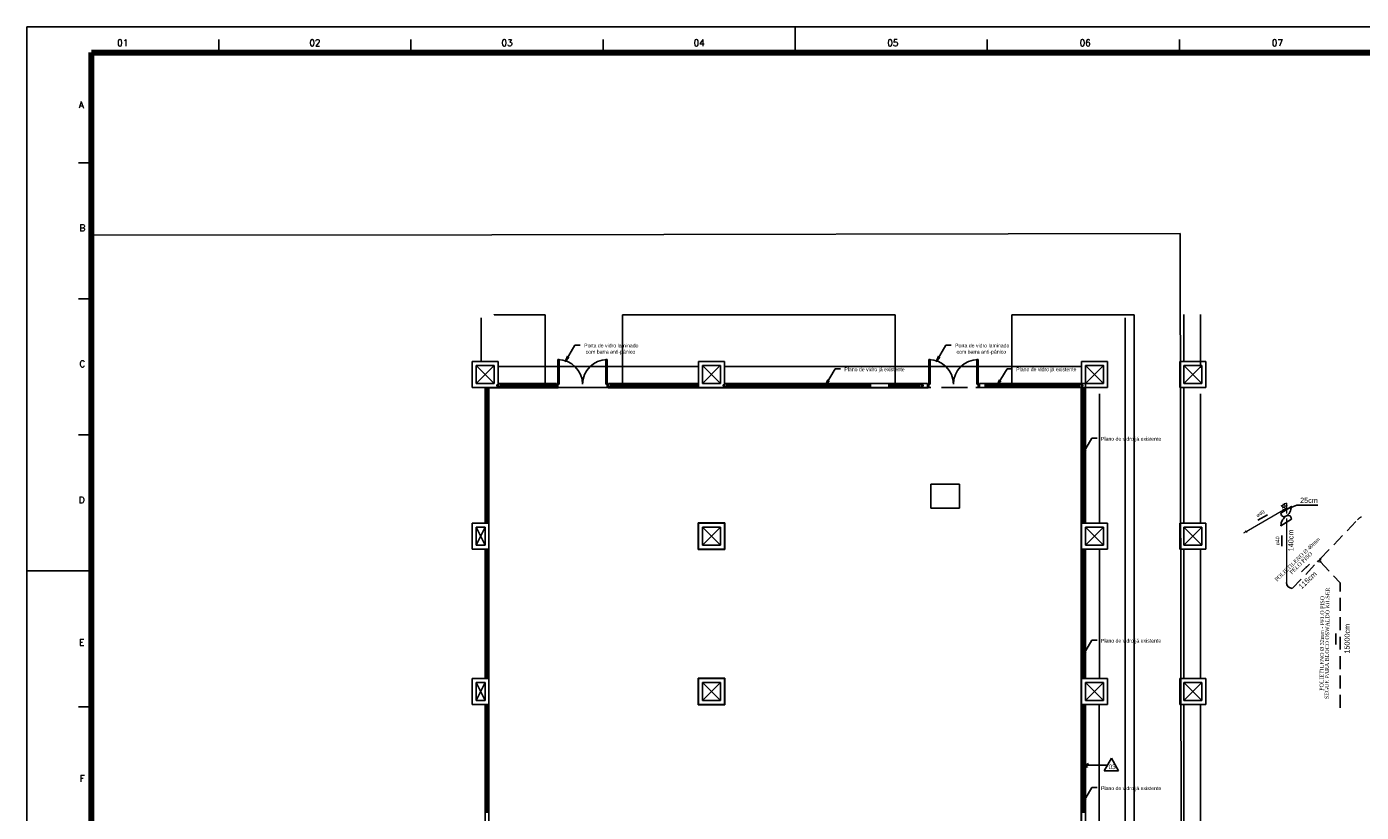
# Model space of a CAD drawing. Header units: millimetres. Extents: x 4 to 3534, y 14 to 98.
# Tile 152 of 161: x 4 to 56, y 68 to 98. Entities that reach past the tile are written whole.
import ezdxf

# ---------------------------------------------------------------- set-up
doc = ezdxf.new("R2010")
doc.units = ezdxf.units.MM
doc.header["$MEASUREMENT"] = 0
doc.linetypes.add('Dashed', pattern=[0.75, 0.5, -0.25])
for name, color, linetype, lineweight in [('AF-Conexões', 7, 'Continuous', 20), ('AF-Conexões detalhe', 7, 'Continuous', 20), ('AF-Sentido tubo', 7, 'Continuous', 20), ('AF-Textos tubo', 7, 'Continuous', 20), ('AF-Tubos', 3, 'Continuous', 20), ('AF-Tubos detalhe', 3, 'Continuous', 20), ('AL-Textos tubo', 7, 'Continuous', 20)]:
    doc.layers.add(name, color=color, linetype=linetype, lineweight=lineweight)
doc.layers.add('isometrico', color=3, linetype='Continuous')
doc.layers.add('Margem', color=4, linetype='Continuous')
doc.styles.add('Arial', font='arial.ttf')
doc.styles.add('CenturyGothic', font='GOTHIC.TTF')
doc.styles.add('ROMANS', font='ROMANS')
doc.styles.add('TimesNewRoman', font='times.ttf')
doc.dimstyles.get("Standard").update_dxf_attribs({"dimtxt": 0.18, "dimasz": 0.18, "dimexe": 0.18, "dimexo": 0.0625, "dimgap": 0.09, "dimtad": 0, "dimtih": 1, "dimtoh": 1, "dimdec": 4, "dimzin": 0, "dimdsep": 46, "dimtxsty": 'Standard', "dimcen": 0.09, "dimadec": 0, "dimazin": 0, "dimtfac": 1, "dimtdec": 4, "dimtofl": 0, "dimtmove": 0, "dimatfit": 3, "dimfxl": 0, "dimtolj": 1, "dimtzin": 0, "dimarcsym": 0})

msp = doc.modelspace()

# ---------------------------------------------------------------- hatches: boundary and pattern name
at = {"linetype": 'Continuous'}
for points in [[(24.7707, 85.44034), (24.9105, 85.61914), (24.8594, 85.64924), (24.7707, 85.44034)], [(39.1053, 85.44034), (39.2451, 85.61914), (39.194, 85.64924), (39.1053, 85.44034)], [(34.8263, 84.52774), (34.9661, 84.70654), (34.915, 84.73664), (34.8263, 84.52774)], [(41.4663, 84.52774), (41.6061, 84.70654), (41.555, 84.73664), (41.4663, 84.52774)], [(44.7436, 81.84314), (44.8834, 82.02194), (44.8323, 82.05204), (44.7436, 81.84314)], [(44.7436, 74.0431), (44.8834, 74.22191), (44.8323, 74.25199), (44.7436, 74.0431)], [(44.7436, 68.3431), (44.8834, 68.52192), (44.8323, 68.55199), (44.7436, 68.3431)]]:
    msp.add_hatch(color=8, dxfattribs=at).paths.add_polyline_path(points)

# ---------------------------------------------------------------- linework, layer by layer
at = {"color": 7}
for p, q in [((21.9324, 90.34734), (6.45722, 90.32425)), ((48.53237, 90.38694), (21.9324, 90.34734)), ((48.56812, 66.38697), (48.53237, 90.38694)), ((22.0232, 87.26114), (22.0232, 87.24824)), ((22.0232, 87.24824), (23.9886, 87.24824)), ((23.9886, 87.24824), (23.9886, 84.59824)), ((26.9886, 84.59824), (26.9886, 87.24824)), ((26.9886, 87.24824), (37.5232, 87.24824)), ((37.5232, 87.24824), (37.5232, 84.59824)), ((42.0232, 84.59824), (42.0232, 87.24824)), ((42.0232, 87.24824), (46.7632, 87.24824)), ((46.7632, 87.24824), (46.7632, 61.69824)), ((48.6732, 85.44824), (48.6732, 87.26114)), ((49.3232, 85.19824), (49.3232, 87.26114)), ((21.5232, 87.13824), (21.5232, 85.44824)), ((46.4032, 60.77824), (46.4032, 87.13824)), ((24.7707, 85.44034), (25.1472, 86.07934)), ((24.8594, 85.64924), (24.7707, 85.44034)), ((24.9105, 85.61914), (24.8594, 85.64924)), ((25.1472, 86.07934), (25.35, 86.07934)), ((39.1053, 85.44034), (39.4818, 86.07934)), ((39.194, 85.64924), (39.1053, 85.44034)), ((39.2451, 85.61914), (39.194, 85.64924)), ((39.4818, 86.07934), (39.6846, 86.07934)), ((21.1732, 85.44824), (21.1732, 84.44824)), ((22.1732, 85.44824), (21.1732, 85.44824)), ((21.3232, 84.59824), (21.3232, 85.29824)), ((21.3232, 85.29824), (22.0232, 85.29824)), ((21.3232, 85.29824), (22.0232, 84.59824)), ((22.0232, 85.29824), (21.3232, 84.59824)), ((22.0232, 85.29824), (22.0232, 84.59824)), ((22.1732, 84.44824), (22.1732, 85.44824)), ((29.9232, 85.24824), (22.1732, 85.24824)), ((24.4884, 85.52284), (24.5328, 85.52284)), ((24.4884, 84.57284), (24.4884, 85.52284)), ((24.5328, 85.52284), (24.5328, 84.57284)), ((24.7707, 85.44034), (24.9105, 85.61914)), ((26.3439, 85.52284), (26.3439, 84.57284)), ((26.3884, 85.52284), (26.3439, 85.52284)), ((26.3884, 84.57284), (26.3884, 85.52284)), ((29.9232, 85.44824), (29.9232, 84.44824)), ((30.9232, 85.44824), (29.9232, 85.44824)), ((30.0732, 84.59824), (30.0732, 85.29824)), ((30.0732, 85.29824), (30.7732, 85.29824)), ((30.0732, 85.29824), (30.7732, 84.59824)), ((30.7232, 85.24824), (30.0732, 84.59824)), ((30.7732, 85.29824), (30.7732, 84.59824)), ((30.9232, 84.44824), (30.9232, 85.44824)), ((44.7232, 85.24824), (30.9232, 85.24824)), ((34.8263, 84.52774), (35.2028, 85.16674)), ((35.2028, 85.16674), (35.4056, 85.16674)), ((38.823, 85.52284), (38.8674, 85.52284)), ((38.823, 84.57284), (38.823, 85.52284)), ((38.8674, 85.52284), (38.8674, 84.57284)), ((39.1053, 85.44034), (39.2451, 85.61914)), ((40.6786, 85.52284), (40.6786, 84.57284)), ((40.723, 85.52284), (40.6786, 85.52284)), ((40.723, 84.57284), (40.723, 85.52284)), ((41.4663, 84.52774), (41.8428, 85.16674)), ((41.8428, 85.16674), (42.0456, 85.16674)), ((45.7232, 85.44824), (44.7232, 85.44824)), ((44.7232, 85.44824), (44.7232, 84.44824)), ((44.8732, 84.59824), (45.58031, 85.30534)), ((44.8732, 85.29824), (45.5732, 85.29824)), ((44.8732, 84.59824), (44.8732, 85.29824)), ((44.8732, 85.29824), (45.5732, 84.59824)), ((45.5732, 85.29824), (45.5732, 84.59824)), ((45.7232, 84.44824), (45.7232, 85.44824)), ((48.5232, 85.44824), (48.5232, 84.44824)), ((49.5232, 85.44824), (48.5232, 85.44824)), ((48.6732, 85.29824), (49.3732, 85.29824)), ((48.6732, 84.59824), (48.6732, 85.29824)), ((48.6732, 84.59824), (49.3732, 85.29824)), ((48.6732, 85.29824), (49.3732, 84.59824)), ((49.3732, 85.29824), (49.3732, 84.59824)), ((49.5232, 84.44824), (49.5232, 85.44824)), ((22.0232, 84.59824), (21.3232, 84.59824)), ((22.1732, 84.59824), (24.4376, 84.59824)), ((24.4376, 84.59824), (24.4376, 84.57284)), ((26.4392, 84.59824), (29.9232, 84.59824)), ((26.4392, 84.59824), (26.4392, 84.57284)), ((30.7732, 84.59824), (30.0732, 84.59824)), ((30.9232, 84.59824), (36.5732, 84.59824)), ((34.915, 84.73664), (34.8263, 84.52774)), ((34.8263, 84.52774), (34.9661, 84.70654)), ((34.9661, 84.70654), (34.915, 84.73664)), ((37.2732, 84.59824), (36.5732, 84.59824)), ((36.5732, 84.59824), (36.5732, 84.44824)), ((37.2732, 84.44824), (37.2732, 84.59824)), ((37.2732, 84.59824), (38.5482, 84.59824)), ((38.7722, 84.59824), (38.5482, 84.59824)), ((38.5482, 84.59824), (38.5482, 84.44824)), ((38.7722, 84.57284), (38.7722, 84.59824)), ((40.9982, 84.59824), (40.7738, 84.59824)), ((40.7738, 84.59824), (40.7738, 84.57284)), ((40.9982, 84.59824), (44.8732, 84.59824)), ((40.9982, 84.44824), (40.9982, 84.59824)), ((41.555, 84.73664), (41.4663, 84.52774)), ((41.4663, 84.52774), (41.6061, 84.70654)), ((41.6061, 84.70654), (41.555, 84.73664)), ((45.5732, 84.59824), (44.8732, 84.59824)), ((44.8732, 84.59824), (44.8732, 79.19824)), ((49.3732, 84.59824), (48.6732, 84.59824)), ((21.1732, 84.44824), (22.1732, 84.44824)), ((21.6732, 79.19824), (21.6732, 84.44824)), ((21.7232, 84.44824), (21.7232, 84.39824)), ((21.7732, 84.44824), (21.7232, 84.44824)), ((21.7232, 84.39824), (21.7732, 84.39824)), ((21.7232, 83.64324), (21.7232, 84.39824)), ((21.7727, 84.39824), (21.7727, 83.64324)), ((21.7977, 84.39824), (21.7727, 84.39824)), ((21.7732, 84.39824), (21.7732, 84.44824)), ((21.7977, 83.64324), (21.7977, 84.39824)), ((21.8232, 84.44824), (21.8232, 79.19824)), ((21.8332, 84.44824), (21.8332, 84.42824)), ((24.4932, 84.42824), (21.8332, 84.42824)), ((22.1232, 84.54824), (22.1732, 84.54824)), ((22.1232, 84.49824), (22.1232, 84.54824)), ((22.1732, 84.49824), (22.1232, 84.49824)), ((22.1732, 84.54824), (22.1732, 84.49824)), ((22.1732, 84.44824), (24.4932, 84.44824)), ((22.2232, 84.54824), (22.7982, 84.54824)), ((22.7982, 84.49874), (22.2232, 84.49874)), ((22.2232, 84.49874), (22.2232, 84.47374)), ((22.2232, 84.47374), (22.7982, 84.47374)), ((22.7982, 84.54824), (22.8482, 84.54824)), ((22.7982, 84.49824), (22.7982, 84.54824)), ((22.7982, 84.47374), (22.7982, 84.49874)), ((22.8482, 84.49824), (22.7982, 84.49824)), ((22.8482, 84.54824), (23.5982, 84.54824)), ((22.8482, 84.54824), (22.8482, 84.49824)), ((23.5982, 84.49874), (22.8482, 84.49874)), ((22.8482, 84.49874), (22.8482, 84.47374)), ((22.8482, 84.47374), (23.5982, 84.47374)), ((23.5982, 84.54824), (23.6482, 84.54824)), ((23.5982, 84.49824), (23.5982, 84.54824)), ((23.5982, 84.47374), (23.5982, 84.49874)), ((23.6482, 84.49824), (23.5982, 84.49824)), ((23.6482, 84.54824), (23.6482, 84.49824)), ((23.6482, 84.54824), (24.3876, 84.54824)), ((24.3876, 84.49874), (23.6482, 84.49874)), ((23.6482, 84.49874), (23.6482, 84.47374)), ((23.6482, 84.47374), (24.3876, 84.47374)), ((24.4376, 84.54824), (24.3876, 84.54824)), ((24.3876, 84.54824), (24.3876, 84.49824)), ((24.3876, 84.47374), (24.3876, 84.49874)), ((24.3876, 84.49824), (24.4376, 84.49824)), ((24.4884, 84.57284), (24.4376, 84.57284)), ((24.4376, 84.57284), (24.4376, 84.45854)), ((24.4376, 84.45854), (24.4376, 84.44824)), ((24.4376, 84.45854), (24.4884, 84.45854)), ((24.5328, 84.57284), (24.4884, 84.57284)), ((24.4884, 84.45854), (24.4884, 84.57284)), ((26.4332, 84.44824), (24.4932, 84.44824)), ((24.4932, 84.44824), (24.4932, 84.42824)), ((26.3439, 84.57284), (26.3884, 84.57284)), ((26.4392, 84.57284), (26.3884, 84.57284)), ((26.3884, 84.57284), (26.3884, 84.45854)), ((26.3884, 84.45854), (26.4392, 84.45854)), ((26.3892, 84.54824), (26.4392, 84.54824)), ((26.3892, 84.49824), (26.3892, 84.54824)), ((26.4392, 84.49824), (26.3892, 84.49824)), ((26.4332, 84.44824), (29.9232, 84.44824)), ((26.4332, 84.44824), (26.4332, 84.42824)), ((38.7932, 84.42824), (26.4332, 84.42824)), ((26.4392, 84.45854), (26.4392, 84.57284)), ((26.4392, 84.45854), (26.4392, 84.44824)), ((26.4892, 84.54824), (27.1982, 84.54824)), ((27.1982, 84.49874), (26.4892, 84.49874)), ((26.4892, 84.49874), (26.4892, 84.47374)), ((26.4892, 84.47374), (27.1982, 84.47374)), ((27.1982, 84.54824), (27.2482, 84.54824)), ((27.1982, 84.49824), (27.1982, 84.54824)), ((27.1982, 84.47374), (27.1982, 84.49874)), ((27.2482, 84.49824), (27.1982, 84.49824)), ((27.2482, 84.54824), (28.0982, 84.54824)), ((27.2482, 84.54824), (27.2482, 84.49824)), ((28.0982, 84.49874), (27.2482, 84.49874)), ((27.2482, 84.49874), (27.2482, 84.47374)), ((27.2482, 84.47374), (28.0982, 84.47374)), ((28.0982, 84.54824), (28.1482, 84.54824)), ((28.0982, 84.49824), (28.0982, 84.54824)), ((28.0982, 84.47374), (28.0982, 84.49874)), ((28.1482, 84.49824), (28.0982, 84.49824)), ((28.1482, 84.54824), (28.9982, 84.54824)), ((28.1482, 84.54824), (28.1482, 84.49824)), ((28.9982, 84.49874), (28.1482, 84.49874)), ((28.1482, 84.49874), (28.1482, 84.47374)), ((28.1482, 84.47374), (28.9982, 84.47374)), ((28.9982, 84.54824), (29.0482, 84.54824)), ((28.9982, 84.49824), (28.9982, 84.54824)), ((28.9982, 84.47374), (28.9982, 84.49874)), ((29.0482, 84.49824), (28.9982, 84.49824)), ((29.0482, 84.54824), (29.8732, 84.54824)), ((29.0482, 84.54824), (29.0482, 84.49824)), ((29.8732, 84.49874), (29.0482, 84.49874)), ((29.0482, 84.49874), (29.0482, 84.47374)), ((29.0482, 84.47374), (29.8732, 84.47374)), ((29.9232, 84.54824), (29.8732, 84.54824)), ((29.8732, 84.54824), (29.8732, 84.49824)), ((29.8732, 84.47374), (29.8732, 84.49874)), ((29.8732, 84.49824), (29.9232, 84.49824)), ((29.9232, 84.49824), (29.9232, 84.54824)), ((29.9232, 84.44824), (30.9232, 84.44824)), ((30.8732, 84.54824), (30.9232, 84.54824)), ((30.8732, 84.49824), (30.8732, 84.54824)), ((30.9232, 84.49824), (30.8732, 84.49824)), ((30.9232, 84.54824), (30.9232, 84.49824)), ((30.9232, 84.44824), (36.5732, 84.44824)), ((30.9732, 84.54824), (31.6332, 84.54824)), ((31.6332, 84.49874), (30.9732, 84.49874)), ((30.9732, 84.49874), (30.9732, 84.47374)), ((30.9732, 84.47374), (31.6332, 84.47374)), ((31.6332, 84.54824), (31.6832, 84.54824)), ((31.6332, 84.49824), (31.6332, 84.54824)), ((31.6332, 84.47374), (31.6332, 84.49874)), ((31.6832, 84.49824), (31.6332, 84.49824)), ((31.6832, 84.54824), (32.3683, 84.54824)), ((31.6832, 84.54824), (31.6832, 84.49824)), ((32.3683, 84.49874), (31.6832, 84.49874)), ((31.6832, 84.49874), (31.6832, 84.47374)), ((31.6832, 84.47374), (32.3683, 84.47374)), ((32.3683, 84.54824), (32.4183, 84.54824)), ((32.3683, 84.49824), (32.3683, 84.54824)), ((32.3683, 84.47374), (32.3683, 84.49874)), ((32.4183, 84.49824), (32.3683, 84.49824)), ((32.4183, 84.54824), (33.2083, 84.54824)), ((32.4183, 84.54824), (32.4183, 84.49824)), ((33.2083, 84.49874), (32.4183, 84.49874)), ((32.4183, 84.49874), (32.4183, 84.47374)), ((32.4183, 84.47374), (33.2083, 84.47374)), ((33.2083, 84.54824), (33.2583, 84.54824)), ((33.2083, 84.49824), (33.2083, 84.54824)), ((33.2083, 84.47374), (33.2083, 84.49874)), ((33.2583, 84.49824), (33.2083, 84.49824)), ((33.2583, 84.54824), (34.0483, 84.54824)), ((33.2583, 84.54824), (33.2583, 84.49824)), ((34.0483, 84.49874), (33.2583, 84.49874)), ((33.2583, 84.49874), (33.2583, 84.47374)), ((33.2583, 84.47374), (34.0483, 84.47374)), ((34.0483, 84.54824), (34.0983, 84.54824)), ((34.0483, 84.49824), (34.0483, 84.54824)), ((34.0483, 84.47374), (34.0483, 84.49874)), ((34.0983, 84.49824), (34.0483, 84.49824)), ((34.0983, 84.54824), (34.8816, 84.54824)), ((34.0983, 84.54824), (34.0983, 84.49824)), ((34.8816, 84.49874), (34.0983, 84.49874)), ((34.0983, 84.49874), (34.0983, 84.47374)), ((34.0983, 84.47374), (34.8816, 84.47374)), ((34.8816, 84.54824), (34.9316, 84.54824)), ((34.8816, 84.49824), (34.8816, 84.54824)), ((34.8816, 84.47374), (34.8816, 84.49874)), ((34.9316, 84.49824), (34.8816, 84.49824)), ((34.9316, 84.54824), (35.7149, 84.54824)), ((34.9316, 84.54824), (34.9316, 84.49824)), ((35.7149, 84.49874), (34.9316, 84.49874)), ((34.9316, 84.49874), (34.9316, 84.47374)), ((34.9316, 84.47374), (35.7149, 84.47374)), ((35.7149, 84.54824), (35.7649, 84.54824)), ((35.7149, 84.49824), (35.7149, 84.54824)), ((35.7149, 84.47374), (35.7149, 84.49874)), ((35.7649, 84.49824), (35.7149, 84.49824)), ((35.7649, 84.54824), (36.5232, 84.54824)), ((35.7649, 84.54824), (35.7649, 84.49824)), ((36.5232, 84.49874), (35.7649, 84.49874)), ((35.7649, 84.49874), (35.7649, 84.47374)), ((35.7649, 84.47374), (36.5232, 84.47374)), ((36.5732, 84.54824), (36.5232, 84.54824)), ((36.5232, 84.54824), (36.5232, 84.49824)), ((36.5232, 84.47374), (36.5232, 84.49874)), ((36.5232, 84.49824), (36.5732, 84.49824)), ((36.5732, 84.49824), (36.5732, 84.54824)), ((36.5732, 84.44824), (37.2732, 84.44824)), ((37.3232, 84.54824), (37.2732, 84.54824)), ((37.2732, 84.54824), (37.2732, 84.49824)), ((37.2732, 84.49824), (37.3232, 84.49824)), ((37.2732, 84.44824), (38.5482, 84.44824)), ((37.8857, 84.57274), (37.3232, 84.57274)), ((37.3232, 84.57274), (37.3232, 84.54774)), ((37.3232, 84.49824), (37.3232, 84.54824)), ((37.3232, 84.54774), (37.8857, 84.54774)), ((37.8857, 84.49824), (37.3232, 84.49824)), ((37.8857, 84.54774), (37.8857, 84.57274)), ((37.8857, 84.49824), (37.8857, 84.54824)), ((37.8857, 84.54824), (37.9357, 84.54824)), ((37.9357, 84.49824), (37.8857, 84.49824)), ((38.4982, 84.57274), (37.9357, 84.57274)), ((37.9357, 84.57274), (37.9357, 84.54774)), ((37.9357, 84.54824), (37.9357, 84.49824)), ((37.9357, 84.54774), (38.4982, 84.54774)), ((38.4982, 84.49824), (37.9357, 84.49824)), ((38.4982, 84.54774), (38.4982, 84.57274)), ((38.5482, 84.49824), (38.5482, 84.54824)), ((38.5482, 84.54824), (38.5982, 84.54824)), ((38.5982, 84.49824), (38.5482, 84.49824)), ((38.5482, 84.44824), (38.7722, 84.44824)), ((38.5982, 84.54824), (38.5982, 84.49824)), ((38.823, 84.57284), (38.7722, 84.57284)), ((38.7722, 84.57284), (38.7722, 84.45854)), ((38.7722, 84.44824), (38.7722, 84.45854)), ((38.7722, 84.45854), (38.823, 84.45854)), ((38.7722, 84.44824), (38.7932, 84.44824)), ((38.9031, 84.44824), (38.7932, 84.44824)), ((38.7932, 84.44824), (38.7932, 84.42824)), ((38.8674, 84.57284), (38.823, 84.57284)), ((38.823, 84.45854), (38.823, 84.57284)), ((40.3189, 84.44824), (39.3088, 84.44824)), ((40.7738, 84.44824), (40.6429, 84.44824)), ((40.6786, 84.57284), (40.723, 84.57284)), ((40.7738, 84.57284), (40.723, 84.57284)), ((40.723, 84.57284), (40.723, 84.45854)), ((40.723, 84.45854), (40.7738, 84.45854)), ((40.7738, 84.45854), (40.7738, 84.57284)), ((40.7738, 84.45854), (40.7738, 84.44824)), ((40.7738, 84.44824), (40.9982, 84.44824)), ((41.0482, 84.54824), (40.9982, 84.54824)), ((40.9982, 84.54824), (40.9982, 84.49824)), ((40.9982, 84.49824), (41.0482, 84.49824)), ((44.7232, 84.44824), (40.9982, 84.44824)), ((41.6107, 84.57274), (41.0482, 84.57274)), ((41.0482, 84.57274), (41.0482, 84.54774)), ((41.0482, 84.49824), (41.0482, 84.54824)), ((41.0482, 84.54774), (41.6107, 84.54774)), ((41.6107, 84.49824), (41.0482, 84.49824)), ((41.6107, 84.54774), (41.6107, 84.57274)), ((41.6107, 84.49824), (41.6107, 84.54824)), ((41.6107, 84.54824), (41.6607, 84.54824)), ((41.6607, 84.49824), (41.6107, 84.49824)), ((42.2149, 84.57274), (41.6607, 84.57274)), ((41.6607, 84.57274), (41.6607, 84.54774)), ((41.6607, 84.54824), (41.6607, 84.49824)), ((41.6607, 84.54774), (42.2149, 84.54774)), ((42.2149, 84.49824), (41.6607, 84.49824)), ((42.2149, 84.54774), (42.2149, 84.57274)), ((42.2149, 84.49824), (42.2149, 84.54824)), ((42.2149, 84.54824), (42.2649, 84.54824)), ((42.2649, 84.49824), (42.2149, 84.49824)), ((42.8357, 84.57274), (42.2649, 84.57274)), ((42.2649, 84.57274), (42.2649, 84.54774)), ((42.2649, 84.54824), (42.2649, 84.49824)), ((42.2649, 84.54774), (42.8357, 84.54774)), ((42.8357, 84.49824), (42.2649, 84.49824)), ((42.8357, 84.54774), (42.8357, 84.57274)), ((42.8357, 84.49824), (42.8357, 84.54824)), ((42.8357, 84.54824), (42.8857, 84.54824)), ((42.8857, 84.49824), (42.8357, 84.49824)), ((43.4565, 84.57274), (42.8857, 84.57274)), ((42.8857, 84.57274), (42.8857, 84.54774)), ((42.8857, 84.54824), (42.8857, 84.49824)), ((42.8857, 84.54774), (43.4565, 84.54774)), ((43.4565, 84.49824), (42.8857, 84.49824)), ((43.4565, 84.54774), (43.4565, 84.57274)), ((43.4565, 84.49824), (43.4565, 84.54824)), ((43.4565, 84.54824), (43.5065, 84.54824)), ((43.5065, 84.49824), (43.4565, 84.49824)), ((44.0774, 84.57274), (43.5065, 84.57274)), ((43.5065, 84.57274), (43.5065, 84.54774)), ((43.5065, 84.54824), (43.5065, 84.49824)), ((43.5065, 84.54774), (44.0774, 84.54774)), ((44.0774, 84.49824), (43.5065, 84.49824)), ((44.0774, 84.54774), (44.0774, 84.57274)), ((44.0774, 84.49824), (44.0774, 84.54824)), ((44.0774, 84.54824), (44.1274, 84.54824)), ((44.1274, 84.49824), (44.0774, 84.49824)), ((44.6732, 84.57274), (44.1274, 84.57274)), ((44.1274, 84.57274), (44.1274, 84.54774)), ((44.1274, 84.54824), (44.1274, 84.49824)), ((44.1274, 84.54774), (44.6732, 84.54774)), ((44.6732, 84.49824), (44.1274, 84.49824)), ((44.6732, 84.54774), (44.6732, 84.57274)), ((44.7032, 60.3592), (44.7032, 84.44824)), ((44.7232, 84.49824), (44.7232, 84.54824)), ((44.7232, 84.54824), (44.7732, 84.54824)), ((44.7732, 84.49824), (44.7232, 84.49824)), ((44.7232, 84.44824), (45.7232, 84.44824)), ((44.7232, 84.44824), (44.7232, 79.19824)), ((44.7732, 84.54824), (44.7732, 84.49824)), ((44.7732, 84.39824), (44.7732, 84.44824)), ((44.7732, 84.44824), (44.8232, 84.44824)), ((44.8232, 84.39824), (44.7732, 84.39824)), ((44.7732, 83.62324), (44.7732, 84.39824)), ((44.8477, 84.39824), (44.8227, 84.39824)), ((44.8227, 84.39824), (44.8227, 83.62324)), ((44.8232, 84.44824), (44.8232, 84.39824)), ((44.8477, 83.62324), (44.8477, 84.39824)), ((45.4232, 79.19824), (45.4232, 84.19824)), ((48.5232, 84.44824), (49.5232, 84.44824)), ((48.6732, 79.19824), (48.6732, 84.44824)), ((49.3232, 79.19824), (49.3232, 84.19824)), ((21.7232, 83.59324), (21.7232, 83.64324)), ((21.7232, 83.64324), (21.7732, 83.64324)), ((21.7232, 82.56324), (21.7232, 83.59324)), ((21.7732, 83.59324), (21.7232, 83.59324)), ((21.7727, 83.64324), (21.7977, 83.64324)), ((21.7727, 83.59324), (21.7727, 82.56324)), ((21.7977, 83.59324), (21.7727, 83.59324)), ((21.7732, 83.64324), (21.7732, 83.59324)), ((21.7977, 82.56324), (21.7977, 83.59324)), ((44.7732, 83.57324), (44.7732, 83.62324)), ((44.7732, 83.62324), (44.8232, 83.62324)), ((44.8232, 83.57324), (44.7732, 83.57324)), ((44.7732, 82.54324), (44.7732, 83.57324)), ((44.8227, 83.62324), (44.8477, 83.62324)), ((44.8477, 83.57324), (44.8227, 83.57324)), ((44.8227, 83.57324), (44.8227, 82.54324)), ((44.8232, 83.62324), (44.8232, 83.57324)), ((44.8477, 82.54324), (44.8477, 83.57324)), ((21.7232, 82.51324), (21.7232, 82.56324)), ((21.7232, 82.56324), (21.7732, 82.56324)), ((21.7727, 82.56324), (21.7977, 82.56324)), ((21.7732, 82.56324), (21.7732, 82.51324)), ((44.7732, 82.49324), (44.7732, 82.54324)), ((44.7732, 82.54324), (44.8232, 82.54324)), ((44.8227, 82.54324), (44.8477, 82.54324)), ((44.8232, 82.54324), (44.8232, 82.49324)), ((21.7232, 81.73324), (21.7232, 82.51324)), ((21.7732, 82.51324), (21.7232, 82.51324)), ((21.7727, 82.51324), (21.7727, 81.73324)), ((21.7977, 82.51324), (21.7727, 82.51324)), ((21.7977, 81.73324), (21.7977, 82.51324)), ((44.7436, 81.84314), (45.1201, 82.48214)), ((44.8323, 82.05204), (44.7436, 81.84314)), ((44.7436, 81.84314), (44.8834, 82.02194)), ((44.8232, 82.49324), (44.7732, 82.49324)), ((44.7732, 81.71324), (44.7732, 82.49324)), ((44.8477, 82.49324), (44.8227, 82.49324)), ((44.8227, 82.49324), (44.8227, 81.71324)), ((44.8834, 82.02194), (44.8323, 82.05204)), ((44.8477, 81.71324), (44.8477, 82.49324)), ((45.1201, 82.48214), (45.3229, 82.48214)), ((21.7232, 81.68324), (21.7232, 81.73324)), ((21.7232, 81.73324), (21.7732, 81.73324)), ((21.7232, 80.90324), (21.7232, 81.68324)), ((21.7732, 81.68324), (21.7232, 81.68324)), ((21.7727, 81.73324), (21.7977, 81.73324)), ((21.7727, 81.68324), (21.7727, 80.90324)), ((21.7977, 81.68324), (21.7727, 81.68324)), ((21.7732, 81.73324), (21.7732, 81.68324)), ((21.7977, 80.90324), (21.7977, 81.68324)), ((44.7732, 81.66324), (44.7732, 81.71324)), ((44.7732, 81.71324), (44.8232, 81.71324)), ((44.8232, 81.66324), (44.7732, 81.66324)), ((44.7732, 80.88324), (44.7732, 81.66324)), ((44.8227, 81.71324), (44.8477, 81.71324)), ((44.8477, 81.66324), (44.8227, 81.66324)), ((44.8227, 81.66324), (44.8227, 80.88324)), ((44.8232, 81.71324), (44.8232, 81.66324)), ((44.8477, 80.88324), (44.8477, 81.66324)), ((21.7232, 80.85324), (21.7232, 80.90324)), ((21.7232, 80.90324), (21.7732, 80.90324)), ((21.7232, 80.07324), (21.7232, 80.85324)), ((21.7732, 80.85324), (21.7232, 80.85324)), ((21.7727, 80.90324), (21.7977, 80.90324)), ((21.7727, 80.85324), (21.7727, 80.07324)), ((21.7977, 80.85324), (21.7727, 80.85324)), ((21.7732, 80.90324), (21.7732, 80.85324)), ((21.7977, 80.07324), (21.7977, 80.85324)), ((38.9034, 80.70954), (38.9034, 79.77924)), ((40.0034, 80.70954), (38.9034, 80.70954)), ((40.0034, 80.70954), (38.9034, 80.70954)), ((38.9034, 80.70954), (38.9034, 79.77924)), ((40.0034, 79.77924), (40.0034, 80.70954)), ((40.0034, 79.77924), (40.0034, 80.70954)), ((44.7732, 80.83324), (44.7732, 80.88324)), ((44.7732, 80.88324), (44.8232, 80.88324)), ((44.8232, 80.83324), (44.7732, 80.83324)), ((44.7732, 80.05324), (44.7732, 80.83324)), ((44.8227, 80.88324), (44.8477, 80.88324)), ((44.8477, 80.83324), (44.8227, 80.83324)), ((44.8227, 80.83324), (44.8227, 80.05324)), ((44.8232, 80.88324), (44.8232, 80.83324)), ((44.8477, 80.05324), (44.8477, 80.83324)), ((21.7232, 80.02324), (21.7232, 80.07324)), ((21.7232, 80.07324), (21.7732, 80.07324)), ((21.7232, 79.24824), (21.7232, 80.02324)), ((21.7732, 80.02324), (21.7232, 80.02324)), ((21.7727, 80.07324), (21.7977, 80.07324)), ((21.7727, 80.02324), (21.7727, 79.24824)), ((21.7977, 80.02324), (21.7727, 80.02324)), ((21.7732, 80.07324), (21.7732, 80.02324)), ((21.7977, 79.24824), (21.7977, 80.02324)), ((44.7732, 80.00324), (44.7732, 80.05324)), ((44.7732, 80.05324), (44.8232, 80.05324)), ((44.8232, 80.00324), (44.7732, 80.00324)), ((44.7732, 79.24824), (44.7732, 80.00324)), ((44.8227, 80.05324), (44.8477, 80.05324)), ((44.8477, 80.00324), (44.8227, 80.00324)), ((44.8227, 80.00324), (44.8227, 79.24824)), ((44.8232, 80.05324), (44.8232, 80.00324)), ((44.8477, 79.24824), (44.8477, 80.00324)), ((38.9034, 79.77924), (40.0034, 79.77924)), ((38.9034, 79.77924), (40.0034, 79.77924)), ((21.1732, 79.19824), (21.1732, 78.19824)), ((21.8232, 79.19824), (21.1732, 79.19824)), ((21.3232, 78.34824), (21.3232, 79.04824)), ((21.3232, 79.04824), (21.6732, 79.04824)), ((21.3232, 79.04824), (21.6732, 78.34824)), ((21.6732, 79.04824), (21.3232, 78.34824)), ((21.6732, 79.04824), (21.6732, 78.34824)), ((21.7232, 79.19824), (21.7232, 79.24824)), ((21.7232, 79.24824), (21.7732, 79.24824)), ((21.7732, 79.19824), (21.7232, 79.19824)), ((21.7727, 79.24824), (21.7977, 79.24824)), ((21.7732, 79.24824), (21.7732, 79.19824)), ((21.8232, 78.19824), (21.8232, 79.19824)), ((29.9032, 78.17824), (29.9032, 79.21824)), ((29.9032, 79.21824), (30.9432, 79.21824)), ((29.9232, 79.19824), (29.9232, 78.19824)), ((30.9232, 79.19824), (29.9232, 79.19824)), ((30.0732, 78.34824), (30.0732, 79.04824)), ((30.0732, 79.04824), (30.7732, 79.04824)), ((30.0732, 79.04824), (30.7732, 78.34824)), ((30.7732, 79.04824), (30.0732, 78.34824)), ((30.7732, 79.04824), (30.7732, 78.34824)), ((30.9232, 78.19824), (30.9232, 79.19824)), ((30.9432, 79.21824), (30.9432, 78.17824)), ((44.7232, 79.19824), (44.7232, 78.19824)), ((45.7232, 79.19824), (44.7232, 79.19824)), ((44.8232, 79.24824), (44.7732, 79.24824)), ((44.7732, 79.24824), (44.7732, 79.19824)), ((44.7732, 79.19824), (44.8232, 79.19824)), ((44.8227, 79.24824), (44.8477, 79.24824)), ((44.8232, 79.19824), (44.8232, 79.24824)), ((44.8732, 78.34824), (44.8732, 79.04824)), ((44.8732, 79.04824), (45.5732, 79.04824)), ((44.8732, 78.34824), (45.5732, 79.04824)), ((44.8732, 79.04824), (45.5732, 78.34824)), ((45.5732, 79.04824), (45.5732, 78.34824)), ((45.7232, 78.19824), (45.7232, 79.19824)), ((49.5232, 79.19824), (48.5232, 79.19824)), ((48.5232, 79.19824), (48.5232, 78.19824)), ((48.6732, 79.04824), (49.3732, 79.04824)), ((48.6732, 78.34824), (48.6732, 79.04824)), ((48.6732, 78.34824), (49.3732, 79.04824)), ((48.6732, 79.04824), (49.3732, 78.34824)), ((49.3732, 79.04824), (49.3732, 78.34824)), ((49.5232, 78.19824), (49.5232, 79.19824)), ((21.1732, 78.19824), (21.8232, 78.19824)), ((21.6732, 78.34824), (21.3232, 78.34824)), ((21.6732, 73.19824), (21.6732, 78.19824)), ((21.7232, 78.19824), (21.7232, 78.14824)), ((21.7732, 78.19824), (21.7232, 78.19824)), ((21.7232, 77.39324), (21.7232, 78.14824)), ((21.7232, 78.14824), (21.7732, 78.14824)), ((21.7727, 78.14824), (21.7727, 77.39324)), ((21.7977, 78.14824), (21.7727, 78.14824)), ((21.7732, 78.14824), (21.7732, 78.19824)), ((21.7977, 77.39324), (21.7977, 78.14824)), ((21.8232, 78.19824), (21.8232, 73.19824)), ((30.9432, 78.17824), (29.9032, 78.17824)), ((29.9232, 78.19824), (30.9232, 78.19824)), ((30.7732, 78.34824), (30.0732, 78.34824)), ((44.7232, 78.19824), (45.7232, 78.19824)), ((44.7232, 78.19824), (44.7232, 73.19824)), ((44.7732, 78.14824), (44.7732, 78.19824)), ((44.7732, 78.19824), (44.8232, 78.19824)), ((44.8232, 78.14824), (44.7732, 78.14824)), ((44.7732, 77.37324), (44.7732, 78.14824)), ((44.8477, 78.14824), (44.8227, 78.14824)), ((44.8227, 78.14824), (44.8227, 77.37324)), ((44.8232, 78.19824), (44.8232, 78.14824)), ((44.8477, 77.37324), (44.8477, 78.14824)), ((45.5732, 78.34824), (44.8732, 78.34824)), ((44.8732, 78.19824), (44.8732, 73.19824)), ((45.4232, 73.19824), (45.4232, 78.19824)), ((48.5232, 78.19824), (49.5232, 78.19824)), ((49.3732, 78.34824), (48.6732, 78.34824)), ((48.6732, 73.19824), (48.6732, 78.19824)), ((49.3232, 73.19824), (49.3232, 78.19824)), ((21.7232, 77.34324), (21.7232, 77.39324)), ((21.7232, 77.39324), (21.7732, 77.39324)), ((21.7727, 77.39324), (21.7977, 77.39324)), ((21.7732, 77.39324), (21.7732, 77.34324)), ((44.7732, 77.32324), (44.7732, 77.37324)), ((44.7732, 77.37324), (44.8232, 77.37324)), ((44.8227, 77.37324), (44.8477, 77.37324)), ((44.8232, 77.37324), (44.8232, 77.32324)), ((21.7232, 76.94824), (21.7232, 77.34324)), ((21.7732, 77.34324), (21.7232, 77.34324)), ((21.7232, 76.56324), (21.7232, 76.94824)), ((21.7727, 77.34324), (21.7727, 76.56324)), ((21.7977, 77.34324), (21.7727, 77.34324)), ((21.7977, 76.56324), (21.7977, 77.34324)), ((44.8232, 77.32324), (44.7732, 77.32324)), ((44.7732, 76.54324), (44.7732, 77.32324)), ((44.8477, 77.32324), (44.8227, 77.32324)), ((44.8227, 77.32324), (44.8227, 76.54324)), ((44.8477, 76.54324), (44.8477, 77.32324)), ((21.7232, 76.51324), (21.7232, 76.56324)), ((21.7232, 76.56324), (21.7732, 76.56324)), ((21.7232, 75.73324), (21.7232, 76.51324)), ((21.7732, 76.51324), (21.7232, 76.51324)), ((21.7727, 76.56324), (21.7977, 76.56324)), ((21.7727, 76.51324), (21.7727, 75.73324)), ((21.7977, 76.51324), (21.7727, 76.51324)), ((21.7732, 76.56324), (21.7732, 76.51324)), ((21.7977, 75.73324), (21.7977, 76.51324)), ((44.7732, 76.49324), (44.7732, 76.54324)), ((44.7732, 76.54324), (44.8232, 76.54324)), ((44.8232, 76.49324), (44.7732, 76.49324)), ((44.7732, 75.71324), (44.7732, 76.49324)), ((44.8227, 76.54324), (44.8477, 76.54324)), ((44.8477, 76.49324), (44.8227, 76.49324)), ((44.8227, 76.49324), (44.8227, 75.71324)), ((44.8232, 76.54324), (44.8232, 76.49324)), ((44.8477, 75.71324), (44.8477, 76.49324)), ((21.7232, 75.68324), (21.7232, 75.73324)), ((21.7232, 75.73324), (21.7732, 75.73324)), ((21.7232, 74.89324), (21.7232, 75.68324)), ((21.7732, 75.68324), (21.7232, 75.68324)), ((21.7727, 75.73324), (21.7977, 75.73324)), ((21.7727, 75.68324), (21.7727, 74.89324)), ((21.7977, 75.68324), (21.7727, 75.68324)), ((21.7732, 75.73324), (21.7732, 75.68324)), ((21.7977, 75.69824), (21.7732, 75.69824)), ((21.7977, 75.69824), (21.7977, 75.68324)), ((21.7977, 74.89324), (21.7977, 75.68324)), ((44.7732, 75.66324), (44.7732, 75.71324)), ((44.7732, 75.71324), (44.8232, 75.71324)), ((44.8232, 75.66324), (44.7732, 75.66324)), ((44.7732, 74.88324), (44.7732, 75.66324)), ((44.8227, 75.71324), (44.8477, 75.71324)), ((44.8477, 75.66324), (44.8227, 75.66324)), ((44.8227, 75.66324), (44.8227, 74.88324)), ((44.8232, 75.71324), (44.8232, 75.66324)), ((44.8477, 74.88324), (44.8477, 75.66324)), ((21.7232, 74.84324), (21.7232, 74.89324)), ((21.7232, 74.89324), (21.7732, 74.89324)), ((21.7232, 74.44824), (21.7232, 74.84324)), ((21.7732, 74.84324), (21.7232, 74.84324)), ((21.7727, 74.89324), (21.7977, 74.89324)), ((21.7727, 74.84324), (21.7727, 74.06324)), ((21.7977, 74.84324), (21.7727, 74.84324)), ((21.7732, 74.89324), (21.7732, 74.84324)), ((21.7977, 74.06324), (21.7977, 74.84324)), ((44.7732, 74.83324), (44.7732, 74.88324)), ((44.7732, 74.88324), (44.8232, 74.88324)), ((44.8232, 74.83324), (44.7732, 74.83324)), ((44.7732, 74.05324), (44.7732, 74.83324)), ((44.8227, 74.88324), (44.8477, 74.88324)), ((44.8477, 74.83324), (44.8227, 74.83324)), ((44.8227, 74.83324), (44.8227, 74.05324)), ((44.8232, 74.88324), (44.8232, 74.83324)), ((44.8477, 74.05324), (44.8477, 74.83324)), ((21.7232, 74.06324), (21.7232, 74.44824)), ((44.7436, 74.0431), (45.1201, 74.68209)), ((45.1201, 74.68209), (45.3229, 74.68209)), ((21.7232, 74.01324), (21.7232, 74.06324)), ((21.7232, 74.06324), (21.7732, 74.06324)), ((21.7232, 73.24824), (21.7232, 74.01324)), ((21.7732, 74.01324), (21.7232, 74.01324)), ((21.7727, 74.06324), (21.7977, 74.06324)), ((21.7727, 74.01324), (21.7727, 73.24824)), ((21.7977, 74.01324), (21.7727, 74.01324)), ((21.7732, 74.06324), (21.7732, 74.01324)), ((21.7977, 73.24824), (21.7977, 74.01324)), ((44.8323, 74.25199), (44.7436, 74.0431)), ((44.7436, 74.0431), (44.8834, 74.22191)), ((44.7732, 74.00324), (44.7732, 74.05324)), ((44.7732, 74.05324), (44.8232, 74.05324)), ((44.8232, 74.00324), (44.7732, 74.00324)), ((44.7732, 73.24824), (44.7732, 74.00324)), ((44.8227, 74.05324), (44.8477, 74.05324)), ((44.8477, 74.00324), (44.8227, 74.00324)), ((44.8227, 74.00324), (44.8227, 73.24824)), ((44.8232, 74.05324), (44.8232, 74.00324)), ((44.8834, 74.22191), (44.8323, 74.25199)), ((44.8477, 73.24824), (44.8477, 74.00324)), ((21.7232, 73.19824), (21.7232, 73.24824)), ((21.7232, 73.24824), (21.7732, 73.24824)), ((21.7727, 73.24824), (21.7977, 73.24824)), ((21.7732, 73.24824), (21.7732, 73.19824)), ((44.8232, 73.24824), (44.7732, 73.24824)), ((44.7732, 73.24824), (44.7732, 73.19824)), ((44.8227, 73.24824), (44.8477, 73.24824)), ((44.8232, 73.19824), (44.8232, 73.24824)), ((21.1732, 73.19824), (21.1732, 72.19824)), ((21.8232, 73.19824), (21.1732, 73.19824)), ((21.3232, 72.34824), (21.3232, 73.04824)), ((21.3232, 73.04824), (21.6732, 73.04824)), ((21.3232, 73.04824), (21.6732, 72.34824)), ((21.6732, 73.04824), (21.3232, 72.34824)), ((21.6732, 73.04824), (21.6732, 72.34824)), ((21.7732, 73.19824), (21.7232, 73.19824)), ((21.8232, 72.19824), (21.8232, 73.19824)), ((29.9032, 73.21824), (30.9432, 73.21824)), ((29.9032, 72.17824), (29.9032, 73.21824)), ((29.9232, 73.19824), (29.9232, 72.19824)), ((30.9232, 73.19824), (29.9232, 73.19824)), ((30.0732, 72.34824), (30.0732, 73.04824)), ((30.0732, 73.04824), (30.7732, 73.04824)), ((30.0732, 73.04824), (30.7732, 72.34824)), ((30.7732, 73.04824), (30.0732, 72.34824)), ((30.7732, 73.04824), (30.7732, 72.34824)), ((30.9232, 72.19824), (30.9232, 73.19824)), ((30.9432, 73.21824), (30.9432, 72.17824)), ((44.7232, 73.19824), (44.7232, 72.19824)), ((45.7232, 73.19824), (44.7232, 73.19824)), ((44.7732, 73.19824), (44.8232, 73.19824)), ((44.8732, 72.34824), (44.8732, 73.04824)), ((44.8732, 73.04824), (45.5732, 73.04824)), ((44.8732, 72.34824), (45.5732, 73.04824)), ((44.8732, 73.04824), (45.5732, 72.34824)), ((45.5732, 73.04824), (45.5732, 72.34824)), ((45.7232, 72.19824), (45.7232, 73.19824)), ((49.5232, 73.19824), (48.5232, 73.19824)), ((48.5232, 73.19824), (48.5232, 72.19824)), ((48.6732, 73.04824), (49.3732, 73.04824)), ((48.6732, 72.34824), (48.6732, 73.04824)), ((48.6732, 72.34824), (49.3732, 73.04824)), ((48.6732, 73.04824), (49.3732, 72.34824)), ((49.3732, 73.04824), (49.3732, 72.34824)), ((49.5232, 72.19824), (49.5232, 73.19824)), ((21.6732, 72.34824), (21.3232, 72.34824)), ((30.7732, 72.34824), (30.0732, 72.34824)), ((45.5732, 72.34824), (44.8732, 72.34824)), ((49.3732, 72.34824), (48.6732, 72.34824)), ((21.1732, 72.19824), (21.8232, 72.19824)), ((21.6732, 67.19823), (21.6732, 72.19824)), ((21.7232, 72.19824), (21.7232, 72.14824)), ((21.7732, 72.19824), (21.7232, 72.19824)), ((21.7232, 72.14824), (21.7732, 72.14824)), ((21.7232, 71.3899), (21.7232, 72.14824)), ((21.7727, 72.14824), (21.7727, 71.3899)), ((21.7977, 72.14824), (21.7727, 72.14824)), ((21.7732, 72.14824), (21.7732, 72.19824)), ((21.7977, 71.3899), (21.7977, 72.14824)), ((21.8232, 72.19824), (21.8232, 67.19823)), ((30.9432, 72.17824), (29.9032, 72.17824)), ((29.9232, 72.19824), (30.9232, 72.19824)), ((44.7232, 72.19824), (45.7232, 72.19824)), ((44.7232, 72.19824), (44.7232, 67.19823)), ((44.7732, 72.14824), (44.7732, 72.19824)), ((44.7732, 72.19824), (44.8232, 72.19824)), ((44.8232, 72.14824), (44.7732, 72.14824)), ((44.7732, 71.37324), (44.7732, 72.14824)), ((44.8477, 72.14824), (44.8227, 72.14824)), ((44.8227, 72.14824), (44.8227, 71.37324)), ((44.8232, 72.19824), (44.8232, 72.14824)), ((44.8477, 71.37324), (44.8477, 72.14824)), ((44.8732, 72.19824), (44.8732, 67.19823)), ((45.40465, 67.19823), (45.40465, 72.19824)), ((48.5232, 72.19824), (49.5232, 72.19824)), ((48.6732, 67.19823), (48.6732, 72.19824)), ((49.3232, 66.94824), (49.3232, 72.19824)), ((21.7232, 71.3399), (21.7232, 71.3899)), ((21.7232, 71.3899), (21.7732, 71.3899)), ((21.7232, 70.94824), (21.7232, 71.3399)), ((21.7732, 71.3399), (21.7232, 71.3399)), ((21.7727, 71.3899), (21.7977, 71.3899)), ((21.7727, 71.3399), (21.7727, 70.55657)), ((21.7977, 71.3399), (21.7727, 71.3399)), ((21.7732, 71.3899), (21.7732, 71.3399)), ((21.7977, 70.55657), (21.7977, 71.3399)), ((44.7732, 71.32324), (44.7732, 71.37324)), ((44.7732, 71.37324), (44.8232, 71.37324)), ((44.8232, 71.32324), (44.7732, 71.32324)), ((44.7732, 70.54324), (44.7732, 71.32324)), ((44.8227, 71.37324), (44.8477, 71.37324)), ((44.8477, 71.32324), (44.8227, 71.32324)), ((44.8227, 71.32324), (44.8227, 70.54324)), ((44.8232, 71.37324), (44.8232, 71.32324)), ((44.8477, 70.54324), (44.8477, 71.32324)), ((21.7232, 70.55657), (21.7232, 70.94824)), ((21.7232, 70.50657), (21.7232, 70.55657)), ((21.7232, 70.55657), (21.7732, 70.55657)), ((21.7232, 69.76324), (21.7232, 70.50657)), ((21.7732, 70.50657), (21.7232, 70.50657)), ((21.7727, 70.55657), (21.7977, 70.55657)), ((21.7727, 70.50657), (21.7727, 69.76324)), ((21.7977, 70.50657), (21.7727, 70.50657)), ((21.7732, 70.55657), (21.7732, 70.50657)), ((21.7977, 69.76324), (21.7977, 70.50657)), ((44.7732, 70.49324), (44.7732, 70.54324)), ((44.7732, 70.54324), (44.8232, 70.54324)), ((44.8232, 70.49324), (44.7732, 70.49324)), ((44.7732, 69.71324), (44.7732, 70.49324)), ((44.8227, 70.54324), (44.8477, 70.54324)), ((44.8477, 70.49324), (44.8227, 70.49324)), ((44.8227, 70.49324), (44.8227, 69.71324)), ((44.8232, 70.54324), (44.8232, 70.49324)), ((44.8477, 69.71324), (44.8477, 70.49324)), ((21.7232, 69.71324), (21.7232, 69.76324)), ((21.7232, 69.76324), (21.7732, 69.76324)), ((21.7232, 69.69824), (21.7232, 69.71324)), ((21.7732, 69.71324), (21.7232, 69.71324)), ((21.7232, 68.8899), (21.7232, 69.69824)), ((21.7727, 69.76324), (21.7977, 69.76324)), ((21.7727, 69.71324), (21.7727, 68.8899)), ((21.7977, 69.71324), (21.7727, 69.71324)), ((21.7732, 69.76324), (21.7732, 69.71324)), ((21.7977, 68.8899), (21.7977, 69.71324)), ((44.7732, 69.66324), (44.7732, 69.71324)), ((44.7732, 69.71324), (44.8232, 69.71324)), ((44.8232, 69.66324), (44.7732, 69.66324)), ((44.7732, 68.88324), (44.7732, 69.66324)), ((44.8227, 69.71324), (44.8477, 69.71324)), ((44.8477, 69.66324), (44.8227, 69.66324)), ((44.8227, 69.66324), (44.8227, 68.88324)), ((44.8232, 69.71324), (44.8232, 69.66324)), ((44.8477, 68.88324), (44.8477, 69.66324)), ((44.8732, 69.8479), (44.9944, 69.9179)), ((45.7215, 69.8479), (44.8732, 69.8479)), ((44.8732, 69.8479), (44.9581, 69.76305)), ((45.87789, 70.11878), (45.59789, 69.6338)), ((46.15789, 69.6338), (45.59789, 69.6338)), ((45.87789, 70.11878), (46.15789, 69.6338)), ((21.7232, 68.8399), (21.7232, 68.8899)), ((21.7232, 68.8899), (21.7732, 68.8899)), ((21.7232, 68.44824), (21.7232, 68.8399)), ((21.7732, 68.8399), (21.7232, 68.8399)), ((21.7727, 68.8899), (21.7977, 68.8899)), ((21.7727, 68.8399), (21.7727, 68.05657)), ((21.7977, 68.8399), (21.7727, 68.8399)), ((21.7732, 68.8899), (21.7732, 68.8399)), ((21.7977, 68.05657), (21.7977, 68.8399)), ((44.7436, 68.3431), (45.1201, 68.98209)), ((44.7732, 68.83324), (44.7732, 68.88324)), ((44.7732, 68.88324), (44.8232, 68.88324)), ((44.8232, 68.83324), (44.7732, 68.83324)), ((44.7732, 68.05324), (44.7732, 68.83324)), ((44.8227, 68.88324), (44.8477, 68.88324)), ((44.8477, 68.83324), (44.8227, 68.83324)), ((44.8227, 68.83324), (44.8227, 68.05324)), ((44.8232, 68.88324), (44.8232, 68.83324)), ((44.8477, 68.05324), (44.8477, 68.83324)), ((45.1201, 68.98209), (45.3229, 68.98209)), ((21.7232, 68.05657), (21.7232, 68.44824)), ((44.8323, 68.55199), (44.7436, 68.3431)), ((44.7436, 68.3431), (44.8834, 68.52192)), ((44.8834, 68.52192), (44.8323, 68.55199)), ((21.7232, 68.00657), (21.7232, 68.05657)), ((21.7232, 68.05657), (21.7732, 68.05657)), ((21.7727, 68.05657), (21.7977, 68.05657)), ((21.7732, 68.05657), (21.7732, 68.00657)), ((44.7732, 68.00324), (44.7732, 68.05324)), ((44.7732, 68.05324), (44.8232, 68.05324)), ((44.8227, 68.05324), (44.8477, 68.05324)), ((44.8232, 68.05324), (44.8232, 68.00324))]:
    msp.add_line(p, q, dxfattribs=at)
for p, q in [((52.66097, 79.74752), (53.04624, 79.89038)), ((53.04624, 79.89038), (53.85949, 79.89038))]:
    msp.add_line(p, q)
at = {"color": 3, "linetype": 'Dashed'}
msp.add_line((54.71381, 72.06412), (54.71381, 76.89033), dxfattribs=at)
at = {"color": 7}
for centre, start, end in [((24.4884, 84.57284), 0, 90), ((26.3884, 84.57284), 90, 180), ((38.823, 84.57284), 0, 90), ((40.723, 84.57284), 90, 180)]:
    msp.add_arc(centre, 0.95, start, end, dxfattribs=at)
at = {"color": 3, "linetype": 'Continuous'}
msp.add_arc((52.8688, 76.90629), 0.22667, 180, 270, dxfattribs=at)
at = {"layer": 'AF-Conexões', "linetype": 'Continuous'}
for p, q in [((52.44413, 79.86522), (52.53073, 79.91522)), ((52.44413, 79.86522), (52.53073, 79.81522)), ((52.48743, 79.94022), (52.57403, 79.89022)), ((52.48743, 79.79022), (52.57403, 79.84022)), ((52.49033, 79.78862), (52.57693, 79.83862)), ((52.49033, 79.73862), (52.57693, 79.68862)), ((52.62023, 79.76362), (52.53363, 79.81362)), ((52.62023, 79.76362), (52.53363, 79.71362)), ((51.00063, 78.82852), (51.08723, 78.87852)), ((51.04393, 78.90352), (51.13053, 78.85352)), ((53.87704, 77.69954), (53.83183, 77.74858)), ((53.90344, 77.76931), (53.8544, 77.7241)), ((53.90344, 77.76931), (53.9524, 77.81445)), ((53.90344, 77.76931), (53.94865, 77.72027)), ((53.92409, 77.69763), (53.97313, 77.74284)), ((53.98738, 77.67826), (53.92409, 77.69763)), ((53.92983, 77.83893), (53.98755, 77.85387)), ((53.97504, 77.7899), (53.92983, 77.83893)), ((53.98738, 77.67826), (53.97321, 77.74291)), ((53.97504, 77.7899), (53.98525, 77.85581))]:
    msp.add_line(p, q, dxfattribs=at)
at = {"layer": 'AF-Conexões detalhe', "linetype": 'Continuous'}
for p, q in [((52.55553, 79.97952), (52.55553, 79.87952)), ((52.64213, 79.97952), (52.55553, 79.92952)), ((52.64213, 79.97952), (52.64213, 79.87952)), ((52.59883, 79.85462), (52.68543, 79.90462))]:
    msp.add_line(p, q, dxfattribs=at)
at = {"layer": 'AF-Tubos'}
for p, q in [((51.08723, 78.87852), (52.53363, 79.71362)), ((52.53363, 79.81362), (52.53073, 79.81522))]:
    msp.add_line(p, q, dxfattribs=at)
at = {"layer": 'AF-Tubos', "color": 3, "linetype": 'Dashed'}
for p, q in [((53.95033, 77.8167), (55.38569, 79.32578)), ((52.8688, 76.67962), (53.85826, 77.71991))]:
    msp.add_line(p, q, dxfattribs=at)
at = {"layer": 'AF-Tubos', "linetype": 'Dashed'}
msp.add_line((53.94865, 77.72027), (54.71381, 76.89033), dxfattribs=at)
msp.add_arc((55.86875, 78.86632), 0.66667, 119.999791, 136.434245, dxfattribs=at)
at = {"layer": 'AF-Tubos detalhe'}
for p, q in [((52.53073, 79.91522), (52.55553, 79.92952)), ((52.64213, 79.87962), (52.64213, 79.57972))]:
    msp.add_line(p, q, dxfattribs=at)
at = {"layer": 'AF-Tubos detalhe', "color": 3, "linetype": 'Continuous'}
msp.add_line((52.64213, 79.37952), (52.64213, 76.90629), dxfattribs=at)
at = {"layer": 'isometrico', "color": 1}
for points in [[(52.43108, 79.59078), (52.83265, 79.84581), (52.82949, 79.78712), (52.82949, 79.78712), (52.81669, 79.7286), (52.79859, 79.6779), (52.77154, 79.62325), (52.74207, 79.57778), (52.70753, 79.53598), (52.68156, 79.51069), (52.63971, 79.48412), (52.61528, 79.46589), (52.57844, 79.45266), (52.53412, 79.44918), (52.48343, 79.46866), (52.45668, 79.4981), (52.44055, 79.53354)], [(52.83265, 79.35882), (52.43108, 79.10379), (52.43518, 79.16875), (52.4435, 79.20824), (52.4575, 79.25245), (52.47377, 79.29102), (52.49467, 79.33063), (52.52386, 79.37481), (52.56253, 79.42023), (52.59552, 79.45012), (52.62423, 79.47046), (52.66003, 79.48879), (52.69977, 79.4997), (52.76674, 79.48951), (52.78347, 79.47846), (52.81768, 79.43108), (52.82704, 79.40185)]]:
    msp.add_lwpolyline(points, close=True, dxfattribs=at)
at = {"layer": 'Margem', "color": 1}
for p, q in [((122.75722, 98.38305), (3.95722, 98.38305)), ((3.95722, 98.38305), (3.95722, 14.28305)), ((33.65722, 98.38305), (33.65722, 97.38305)), ((11.38222, 97.88305), (11.38222, 97.38305)), ((18.80722, 97.88305), (18.80722, 97.38305)), ((26.23222, 97.88305), (26.23222, 97.38305)), ((41.08222, 97.88305), (41.08222, 97.38305)), ((48.50722, 97.88305), (48.50722, 97.38305)), ((6.45722, 93.1268), (5.95722, 93.1268)), ((6.45722, 87.87055), (5.95722, 87.87055)), ((6.45722, 82.6143), (5.95722, 82.6143)), ((6.45722, 77.35805), (3.95722, 77.35805)), ((6.45722, 72.1018), (5.95722, 72.1018))]:
    msp.add_line(p, q, dxfattribs=at)
at = {"layer": 'Margem', "lineweight": 100}
for p, q in [((6.45722, 97.38305), (121.75722, 97.38305)), ((6.45722, 15.28305), (6.45722, 97.38305))]:
    msp.add_line(p, q, dxfattribs=at)

# ---------------------------------------------------------------- texts
at = {"color": 7, "attachment_point": 7, "line_spacing_factor": 0.798, "style": 'CenturyGothic'}
for s, insert, char_height, width in [('Porta de vidro laminado', (25.5022, 85.98866), 0.143711, 8.9724171), ('Porta de vidro laminado', (39.8372, 85.98866), 0.143711, 8.9724171), (' com barra anti-pânico', (25.5022, 85.70624), 0.143711, 8.6530347), (' com barra anti-pânico', (39.8372, 85.70624), 0.143711, 8.6530347), ('Plano de vidro já existente', (35.5582, 85.02924), 0.143711, 9.7188806), ('Plano de vidro já existente', (42.1982, 85.02924), 0.143711, 9.7188806), ('Plano de vidro já existente', (45.4752, 82.34424), 0.143711, 9.7188806), ('Plano de vidro já existente', (45.4752, 74.54424), 0.143711, 9.7188806), ('03', (45.7682, 69.69552), 0.179639, 1.1113393), ('Plano de vidro já existente', (45.4752, 68.84424), 0.143711, 9.7188806)]:
    msp.add_mtext(s, dxfattribs=dict(at, insert=insert, char_height=char_height, width=width))
at = {"layer": 'AF-Textos tubo', "char_height": 0.15, "attachment_point": 8, "line_spacing_factor": 0.798, "style": 'TimesNewRoman'}
for s, insert, width, rotation in [('ø40', (51.6783, 79.4993), 1.1475484, 30.00007), ('ø40', (52.3784, 78.51887), 1.1475484, 90.00021), ('POLIETILENO %%c 40mm\\PPELO PISO', (53.25425, 77.60656), 6.6832624, 44.163587), ('POLIETILENO %%c 32mm - PELO PISO\\PSEGUE PARA BLOCO OSWALDO KILSER', (54.29377, 74.5544), 6.6832624, 89.536115)]:
    msp.add_mtext(s, dxfattribs=dict(at, insert=insert, width=width, rotation=rotation))
at = {"layer": 'AL-Textos tubo', "insert": (53.51247, 79.97982), "char_height": 0.2, "width": 2.5634151, "attachment_point": 8, "line_spacing_factor": 0.798, "style": 'Arial'}
msp.add_mtext('25cm', dxfattribs=at)
at = {"layer": 'AL-Textos tubo', "char_height": 0.2, "attachment_point": 8, "line_spacing_factor": 0.798, "style": 'Arial'}
for s, insert, width, rotation in [('140cm', (52.91659, 78.53359), 3.1455452, 90.00021), ('115cm', (53.53356, 76.92324), 3.7276754, 43.745328), ('15000cm', (55.09061, 74.7358), 3.7276754, 89.771027)]:
    msp.add_mtext(s, dxfattribs=dict(at, insert=insert, width=width, rotation=rotation))
at = {"layer": 'Margem', "color": 1, "char_height": 0.25, "attachment_point": 8, "line_spacing_factor": 0.9, "style": 'ROMANS'}
for s, insert, width in [('01', (7.67, 97.6355), 11.8095238), ('02', (15.095, 97.6355), 14.0952381), ('03', (22.52, 97.6355), 14.0952381), ('04', (29.945, 97.6355), 14.4761905), ('05', (37.431, 97.6355), 14.0952381), ('06', (44.865, 97.6355), 14.0952381), ('07', (52.293, 97.6355), 14.0952381), ('A', (6.066, 95.2415), 6.4761905), ('B', (6.107, 90.4855), 6.8571429), ('C', (6.107, 85.2295), 6.8571429), ('D', (6.084, 79.9725), 6.8571429), ('E', (6.084, 74.4685), 6.4761905), ('F', (6.107, 69.2125), 6.4761905)]:
    msp.add_mtext(s, dxfattribs=dict(at, insert=insert, width=width))

# ---------------------------------------------------------------- leaders
at = {"layer": 'AF-Sentido tubo'}
for points in [[(51.90475, 79.52559), (51.53795, 79.31379)], [(52.4639, 78.30657), (52.4639, 78.73017)], [(53.53247, 77.62144), (53.22854, 77.3263)], [(54.54632, 74.51119), (54.54703, 74.93483)]]:
    msp.add_leader(points, dimstyle='Standard', override={"dimasz": 0.2}, dxfattribs=at)

doc.saveas('drawing.dxf')
